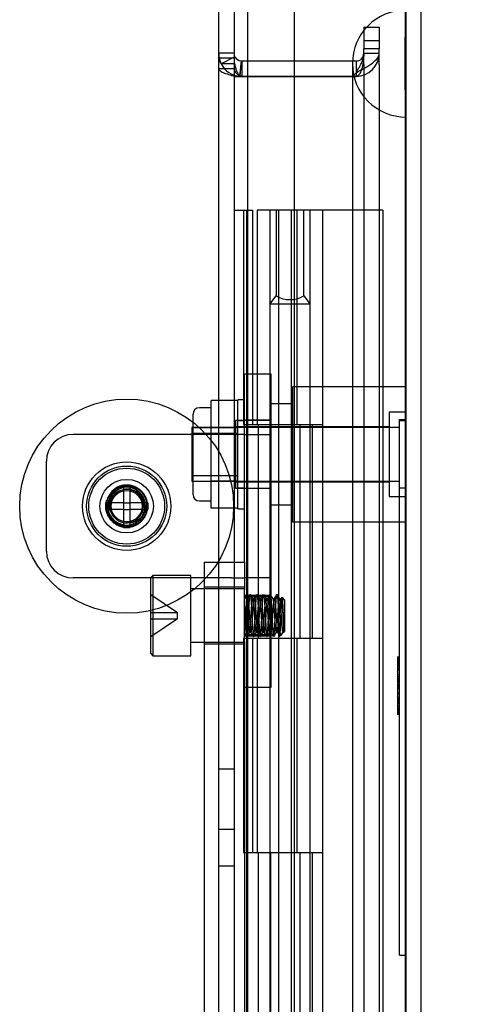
# Model space of a CAD drawing. Header units: inches. Extents: x 1 to 240, y -1 to 159.
# Tile 24 of 111: x 21.19 to 23.25, y 98.33 to 102.93. Entities that reach past the tile are written whole.
import ezdxf
from ezdxf.enums import TextEntityAlignment as Align
from ezdxf.lldxf.tags import DXFTag

# ---------------------------------------------------------------- set-up
doc = ezdxf.new("R2010")
doc.units = ezdxf.units.IN
doc.header["$MEASUREMENT"] = 0
for name, color, linetype in [('COM43543', 7, 'Continuous'), ('COM43575', 7, 'Continuous'), ('COM56175', 7, 'Continuous'), ('COM70219', 7, 'Continuous'), ('COM70657-14', 7, 'Continuous'), ('COM70658-8', 7, 'Continuous'), ('COM70662-32C', 7, 'Continuous'), ('Default', 7, 'Continuous'), ('HNG10620-32B', 7, 'Continuous'), ('HNG10620-32P', 7, 'Continuous'), ('LOC13320', 7, 'Continuous'), ('NTS16699', 7, 'Continuous'), ('QLB20280', 7, 'Continuous'), ('ROL87452', 7, 'Continuous'), ('SCS86713', 7, 'Continuous'), ('SCS86714', 7, 'Continuous'), ('STD21879', 7, 'Continuous'), ('WAM30029', 7, 'Continuous')]:
    doc.layers.add(name, color=color, linetype=linetype)
doc.styles.add('SEACAD_Times_New_Roman', font='times.ttf')
tags = doc.linetypes.add('HIDDEN2', pattern=[0.1875, 0.125, -0.0625]).pattern_tags.tags
tags[6:7] = [DXFTag(74, 4), DXFTag(75, 0), DXFTag(340, '0'), DXFTag(46, 0.0), DXFTag(50, 0.0), DXFTag(44, 0.0), DXFTag(45, 0.0)]
tags[4:5] = [DXFTag(74, 4), DXFTag(75, 0), DXFTag(340, '0'), DXFTag(46, 0.0), DXFTag(50, 0.0), DXFTag(44, 0.0), DXFTag(45, 0.0)]
doc.dimstyles.new('HAMMOND_(STH_-_240x160)', dxfattribs={"dimtxt": 1, "dimasz": 1.25, "dimexe": 0.5, "dimexo": 0.5, "dimgap": 0.25, "dimtad": 0, "dimtih": 1, "dimtoh": 1, "dimzin": 0, "dimdsep": 46, "dimtxsty": 'SEACAD_Times_New_Roman', "dimblk1": '_SE_FILLED', "dimblk2": '_SE_FILLED', "dimsah": 1, "dimcen": 0.5, "dimadec": 0, "dimazin": 0, "dimtfac": 0.8, "dimtofl": 0, "dimtmove": 0, "dimatfit": 3, "dimfxl": 1, "dimtolj": 1, "dimtzin": 0, "dimarcsym": 0})

# ---------------------------------------------------------------- blocks, each defined once
blk = doc.blocks.new('SE5')
at = {"layer": 'COM43543', "color": 7, "linetype": 'HIDDEN2'}
for p, q in [((22.1207, 103.9067), (22.1207, 68.1693)), ((22.7987, 102.893), (22.8707, 102.893)), ((22.7987, 102.893), (22.7987, 102.7911)), ((22.8707, 102.893), (22.8707, 102.7911)), ((22.1927, 102.771), (22.1207, 102.771)), ((22.7987, 102.7191), (22.7987, 102.7911)), ((22.8707, 102.7911), (22.7987, 102.7911)), ((22.7987, 102.771), (22.8707, 102.771)), ((22.7987, 102.7709), (22.8707, 102.7709)), ((22.8707, 102.7191), (22.8707, 102.7911)), ((22.1927, 102.7489), (22.1207, 102.7489)), ((22.1927, 102.7523), (22.1328, 102.7213)), ((22.1968, 102.7212), (22.1328, 102.7212)), ((22.2287, 102.735), (22.2287, 102.663)), ((22.4738, 102.735), (22.7627, 102.735)), ((22.7457, 102.735), (22.7457, 102.663)), ((22.7627, 102.735), (22.7627, 102.663)), ((22.7987, 102.7191), (22.7987, 69.3569)), ((22.8707, 102.7191), (22.8707, 69.3569)), ((22.2185, 102.6635), (22.2194, 102.6634)), ((22.2253, 102.6634), (22.2185, 102.6634)), ((22.2194, 102.6629), (22.2185, 102.6634)), ((22.2256, 102.6629), (22.2194, 102.6629)), ((22.4738, 102.663), (22.7627, 102.663)), ((22.7627, 102.6629), (22.4738, 102.6629))]:
    blk.add_line(p, q, dxfattribs=at)
at = {"layer": 'COM43543', "color": 7, "linetype": 'Continuous'}
for p, q in [((22.1927, 103.9067), (22.1927, 68.1693)), ((22.1968, 102.7544), (22.1927, 102.7523)), ((22.2253, 102.7352), (22.2185, 102.6635)), ((22.2256, 102.7351), (22.2194, 102.6634)), ((22.2253, 102.7352), (22.2256, 102.7351)), ((22.2287, 102.735), (22.4738, 102.735)), ((22.2256, 102.6629), (22.2253, 102.6634)), ((22.2287, 102.6629), (22.2256, 102.6629)), ((22.2287, 102.663), (22.4738, 102.663)), ((22.4738, 102.6629), (22.2287, 102.6629))]:
    blk.add_line(p, q, dxfattribs=at)
at = {"layer": 'COM43543', "color": 7, "linetype": 'HIDDEN2'}
for centre, radius, start, end in [((22.2291, 102.7711), 0.1083, 180.0434, 207.3608), ((22.7627, 102.771), 0.036, 270, 359.9828), ((22.7627, 102.771), 0.108, 270, 359.9886), ((22.7627, 102.7709), 0.108, 269.9997, 359.9859), ((22.1639, 102.7513), 0.0433, 183.1615, 224.0868), ((22.2287, 102.771), 0.108, 207.4042, 264.5779), ((22.2287, 102.7709), 0.108, 207.3978, 264.5806), ((22.2287, 102.771), 0.108, 265.0549, 268.2688)]:
    blk.add_arc(centre, radius, start, end, dxfattribs=at)
at = {"layer": 'COM43543', "color": 7, "linetype": 'Continuous'}
for radius, start, end in [(0.036, 207.4042, 264.5779), (0.036, 265.0549, 270), (0.108, 268.2688, 270)]:
    blk.add_arc((22.2287, 102.771), radius, start, end, dxfattribs=at)
at = {"layer": 'COM43543', "color": 7, "linetype": 'HIDDEN2'}
blk.add_open_spline([(22.7987, 102.7709), (22.7987, 102.7682), (22.7987, 102.7628), (22.7983, 102.7548), (22.7977, 102.7441), (22.7966, 102.7334), (22.7946, 102.7203), (22.7926, 102.71), (22.7893, 102.6975), (22.786, 102.6879), (22.7817, 102.6789), (22.778, 102.6728), (22.7744, 102.6685), (22.771, 102.6657), (22.7684, 102.6641), (22.7656, 102.6631), (22.7637, 102.663), (22.7627, 102.6629)], degree=3, knots=[0, 0, 0, 0, 0.067554, 0.135062, 0.202472, 0.336767, 0.403525, 0.535749, 0.600948, 0.728251, 0.789567, 0.848362, 0.903503, 0.929354, 0.953905, 0.977302, 1, 1, 1, 1], dxfattribs=at)
at = {"layer": 'COM43543', "color": 7, "linetype": 'Continuous'}
blk.add_open_spline([(22.2253, 102.6634), (22.2248, 102.6635), (22.2237, 102.6639), (22.2222, 102.6647), (22.2207, 102.6656), (22.2187, 102.6671), (22.2155, 102.6702), (22.2124, 102.6745), (22.209, 102.6804), (22.2066, 102.6855), (22.204, 102.6922), (22.2022, 102.6978), (22.2002, 102.705), (22.1988, 102.7108), (22.1976, 102.7167), (22.197, 102.7197), (22.1968, 102.7212)], degree=3, knots=[0, 0, 0, 0, 0.024106, 0.049027, 0.074712, 0.101099, 0.155979, 0.273315, 0.334943, 0.462245, 0.527459, 0.660091, 0.727285, 0.862973, 0.931346, 1, 1, 1, 1], dxfattribs=at)
at = {"layer": 'COM43575', "color": 7, "linetype": 'HIDDEN2'}
for p, q in [((22.8707, 102.8294), (22.7987, 102.8294)), ((22.1927, 102.699), (22.1207, 102.699)), ((22.7627, 102.68), (22.7457, 102.663)), ((22.1975, 102.663), (22.2287, 102.663)), ((22.1927, 99.4285), (22.1207, 99.4285)), ((22.1207, 99.1475), (22.1927, 99.1475)), ((22.1927, 98.9755), (22.1207, 98.9755))]:
    blk.add_line(p, q, dxfattribs=at)
for points, knots in [([(22.7627, 102.68), (22.7769, 102.6876), (22.791, 102.6952), (22.8171, 102.7103), (22.8291, 102.7179), (22.8491, 102.7331), (22.8571, 102.7407), (22.8679, 102.7558), (22.8707, 102.7634), (22.8707, 102.771)], [0, 0, 0, 0, 0.25, 0.25, 0.5, 0.5, 0.75, 0.75, 1, 1, 1, 1]), ([(22.7627, 102.68), (22.7721, 102.6952), (22.7815, 102.7103), (22.7948, 102.7407), (22.7987, 102.7558), (22.7987, 102.771)], [0, 0, 0, 0, 0.5, 0.5, 1, 1, 1, 1]), ([(22.1207, 102.699), (22.1207, 102.696), (22.1226, 102.693), (22.1298, 102.687), (22.1352, 102.684), (22.1489, 102.678), (22.1572, 102.675), (22.176, 102.669), (22.1865, 102.666), (22.1975, 102.663)], [0, 0, 0, 0, 0.25, 0.25, 0.5, 0.5, 0.75, 0.75, 1, 1, 1, 1]), ([(22.1927, 102.699), (22.1927, 102.693), (22.1952, 102.687), (22.2044, 102.675), (22.211, 102.669), (22.2183, 102.663)], [0, 0, 0, 0, 0.5, 0.5, 1, 1, 1, 1])]:
    blk.add_open_spline(points, degree=3, knots=knots, dxfattribs=at)
at = {"layer": 'COM56175', "color": 7, "linetype": 'HIDDEN2'}
for p, q in [((22.3658, 101.272), (22.2408, 101.272)), ((22.2408, 101.1757), (22.2408, 101.272)), ((22.3658, 101.1757), (22.3658, 101.272)), ((22.2408, 100.3952), (22.2408, 101.1757)), ((22.3658, 100.3942), (22.3658, 101.1757)), ((22.3658, 101.0575), (22.2408, 101.0575)), ((22.1808, 100.991), (21.4408, 100.991)), ((22.2408, 100.991), (22.1808, 100.991)), ((22.2408, 100.991), (22.3658, 100.991)), ((21.3158, 100.446), (21.3158, 100.866)), ((22.3658, 100.7385), (22.2408, 100.7385)), ((22.3658, 99.8102), (22.3658, 100.3942)), ((22.1808, 100.321), (21.4408, 100.321)), ((22.1808, 100.321), (22.2408, 100.321)), ((22.3658, 100.321), (22.2408, 100.321)), ((22.2408, 100.0245), (22.2408, 100.2659)), ((22.2408, 100.2402), (22.3658, 100.2402)), ((22.3658, 100.2332), (22.2408, 100.2332)), ((22.2408, 100.0572), (22.3658, 100.0572)), ((22.2408, 100.0502), (22.3658, 100.0502)), ((22.2408, 99.8102), (22.3658, 99.8102))]:
    blk.add_line(p, q, dxfattribs=at)
blk.add_circle((21.6908, 100.656), 0.095, dxfattribs=at)
for centre, radius, start, end in [((21.4408, 100.866), 0.125, 90, 180), ((21.6908, 100.656), 0.088, 0, 290.778), ((21.6908, 100.656), 0.088, 300.4016, 0), ((21.4408, 100.446), 0.125, 180, 270)]:
    blk.add_arc(centre, radius, start, end, dxfattribs=at)
at = {"layer": 'COM70219', "color": 7, "linetype": 'HIDDEN2'}
for p, q in [((22.9918, 102.723), (22.9938, 102.972)), ((22.9938, 102.972), (22.9938, 102.473)), ((22.9948, 102.972), (22.9948, 102.473)), ((22.7458, 102.723), (22.7458, 102.473)), ((22.9918, 102.723), (22.9918, 102.473)), ((22.9938, 102.474), (22.9918, 102.723)), ((22.7458, 102.473), (22.7458, 69.603)), ((22.9918, 102.473), (22.9918, 69.603)), ((22.9948, 102.474), (22.9938, 102.474)), ((22.9938, 102.473), (22.9938, 69.603)), ((22.9948, 102.473), (22.9948, 69.603))]:
    blk.add_line(p, q, dxfattribs=at)
blk.add_arc((22.9958, 102.723), 0.25, 90, 270, dxfattribs=at)
at = {"layer": 'COM70657-14', "color": 7, "linetype": 'Continuous'}
for p, q in [((22.2558, 103.0599), (22.2558, 102.735)), ((22.4738, 103.0599), (22.4738, 102.038)), ((23.0678, 69.052), (23.0678, 103.024))]:
    blk.add_line(p, q, dxfattribs=at)
at = {"layer": 'COM70657-14', "color": 7, "linetype": 'HIDDEN2'}
for p, q in [((22.9958, 69.052), (22.9958, 103.024)), ((22.2558, 102.735), (22.2558, 69.341)), ((22.4738, 102.038), (22.4738, 70.038))]:
    blk.add_line(p, q, dxfattribs=at)
at = {"layer": 'COM70658-8', "color": 7, "linetype": 'HIDDEN2'}
for p, q in [((22.0533, 100.3952), (22.0533, 73.9262)), ((22.0533, 100.3952), (22.2408, 100.3952)), ((22.2408, 100.3952), (22.2408, 100.2659)), ((22.2408, 100.2777), (22.0533, 100.2777)), ((22.0533, 100.0127), (22.2408, 100.0127)), ((22.2408, 100.0245), (22.2408, 74.2951))]:
    blk.add_line(p, q, dxfattribs=at)
at = {"layer": 'COM70662-32C', "color": 7, "linetype": 'Continuous'}
for p, q in [((22.6077, 102.038), (22.3002, 102.038)), ((22.3002, 102.038), (22.3002, 101.038)), ((22.6077, 101.038), (22.6077, 102.038)), ((22.3453, 101.038), (22.6077, 101.038)), ((22.3002, 100.038), (22.3002, 99.038)), ((22.6077, 100.038), (22.3453, 100.038)), ((22.6077, 99.038), (22.6077, 100.038)), ((22.3453, 99.038), (22.6077, 99.038))]:
    blk.add_line(p, q, dxfattribs=at)
at = {"layer": 'COM70662-32C', "color": 7, "linetype": 'HIDDEN2'}
for p, q in [((22.3602, 102.038), (22.3602, 101.038)), ((22.4, 102.038), (22.4, 70.038)), ((22.46, 102.038), (22.46, 70.038)), ((22.4732, 102.038), (22.4732, 101.038)), ((22.4855, 102.038), (22.4855, 101.038)), ((22.5477, 101.038), (22.5477, 102.038)), ((22.8878, 102.038), (22.6077, 102.038)), ((22.8878, 102.038), (22.8878, 70.038)), ((22.5017, 100.038), (22.5017, 101.038)), ((22.5594, 100.038), (22.5594, 101.038)), ((22.3602, 100.038), (22.3602, 99.038)), ((22.4732, 100.038), (22.4732, 99.038)), ((22.4855, 100.038), (22.4855, 99.038)), ((22.5477, 99.038), (22.5477, 100.038)), ((22.5017, 98.038), (22.5017, 99.038)), ((22.5594, 98.038), (22.5594, 99.038))]:
    blk.add_line(p, q, dxfattribs=at)
at = {"layer": 'HNG10620-32B', "color": 7, "linetype": 'Continuous'}
for p, q in [((22.1927, 102.038), (22.2188, 102.038)), ((22.2188, 102.038), (22.2365, 102.038)), ((22.2365, 102.038), (22.279, 102.038)), ((22.2365, 102.038), (22.2365, 101.038)), ((22.279, 102.038), (22.279, 101.038)), ((22.2365, 101.038), (22.3453, 101.038)), ((22.3453, 101.038), (22.6077, 101.038)), ((22.6077, 100.038), (22.6077, 101.038)), ((22.3453, 100.038), (22.2365, 100.038)), ((22.2365, 100.038), (22.2365, 99.038)), ((22.279, 100.038), (22.279, 99.038)), ((22.6077, 100.038), (22.3453, 100.038)), ((22.2365, 99.038), (22.3453, 99.038)), ((22.3453, 99.038), (22.6077, 99.038)), ((22.6077, 98.038), (22.6077, 99.038))]:
    blk.add_line(p, q, dxfattribs=at)
at = {"layer": 'HNG10620-32B', "color": 7, "linetype": 'HIDDEN2'}
for p, q in [((22.2527, 70.038), (22.2527, 102.038)), ((22.3071, 100.038), (22.3071, 101.038)), ((22.3644, 100.038), (22.3644, 101.038)), ((22.5477, 100.038), (22.5477, 101.038)), ((22.3071, 98.038), (22.3071, 99.038)), ((22.3644, 98.038), (22.3644, 99.038)), ((22.5477, 98.038), (22.5477, 99.038))]:
    blk.add_line(p, q, dxfattribs=at)
at = {"layer": 'HNG10620-32P', "color": 7, "linetype": 'HIDDEN2'}
for p, q in [((22.389, 102.038), (22.389, 101.6375)), ((22.519, 101.6375), (22.519, 102.038)), ((22.3602, 101.5991), (22.389, 101.6375)), ((22.519, 101.6375), (22.5477, 101.5991)), ((22.5477, 101.5991), (22.3602, 101.5991)), ((22.3602, 101.5991), (22.3602, 70.038)), ((22.5477, 70.038), (22.5477, 101.5991))]:
    blk.add_line(p, q, dxfattribs=at)
blk.add_arc((22.454, 101.754), 0.1334, 240.8434, 299.1572, dxfattribs=at)
at = {"layer": 'LOC13320', "color": 7, "linetype": 'HIDDEN2'}
for p, q in [((22.4658, 101.213), (22.4658, 100.583)), ((22.9958, 101.213), (22.4658, 101.213)), ((22.4658, 101.134), (22.3658, 101.134)), ((22.9168, 101.095), (22.9168, 100.701)), ((22.9958, 101.095), (22.9168, 101.095)), ((22.1998, 101.0555), (22.1998, 100.7405)), ((22.3658, 101.0555), (22.1998, 101.0555)), ((22.9168, 101.026), (22.1998, 101.026)), ((22.1998, 100.77), (22.9168, 100.77)), ((22.1998, 100.7405), (22.3658, 100.7405)), ((22.9168, 100.701), (22.9958, 100.701)), ((22.3658, 100.662), (22.4658, 100.662)), ((22.4658, 100.583), (22.9958, 100.583))]:
    blk.add_line(p, q, dxfattribs=at)
at = {"layer": 'NTS16699', "color": 7, "linetype": 'HIDDEN2'}
for p, q in [((22.0858, 101.1155), (22.0308, 101.1155)), ((22.2108, 101.1491), (22.0858, 101.1491)), ((22.0858, 101.0864), (22.0858, 101.1491)), ((22.0008, 100.7105), (22.0008, 101.0855)), ((22.0858, 101.0236), (22.0858, 101.0864)), ((22.0008, 101.023), (22.2108, 101.023)), ((22.2108, 101.0236), (22.0858, 101.0236)), ((22.0858, 100.898), (22.0858, 101.0236)), ((22.2108, 100.9959), (22.0008, 100.9959)), ((22.0858, 100.7724), (22.0858, 100.898)), ((22.0008, 100.8), (22.2108, 100.8)), ((22.0008, 100.773), (22.2108, 100.773)), ((22.2108, 100.7724), (22.0858, 100.7724)), ((22.0858, 100.7096), (22.0858, 100.7724)), ((22.0858, 100.6468), (22.0858, 100.7096)), ((22.0308, 100.6805), (22.0858, 100.6805)), ((22.2108, 100.6468), (22.0858, 100.6468))]:
    blk.add_line(p, q, dxfattribs=at)
for centre, start, end in [((22.0308, 101.0855), 90, 180), ((22.0308, 100.7105), 180, 270)]:
    blk.add_arc(centre, 0.03, start, end, dxfattribs=at)
at = {"layer": 'QLB20280', "color": 7, "linetype": 'HIDDEN2'}
for p, q in [((22.9658, 100.685), (22.9658, 101.06)), ((22.9658, 101.06), (22.9958, 101.06)), ((22.9658, 98.935), (22.9658, 100.685)), ((22.9671, 99.9506), (22.9546, 99.9506)), ((22.9671, 99.9359), (22.9546, 99.9359)), ((22.9671, 99.9353), (22.9546, 99.9353)), ((22.9671, 99.9207), (22.9546, 99.9207)), ((22.9558, 99.9455), (22.9658, 99.9455)), ((22.9558, 99.9455), (22.9558, 99.9311)), ((22.9558, 99.9425), (22.9658, 99.9425)), ((22.9558, 99.9317), (22.9658, 99.9317)), ((22.9558, 99.9311), (22.9658, 99.9311)), ((22.9558, 99.9311), (22.9558, 99.9125)), ((22.9558, 99.9306), (22.9658, 99.9306)), ((22.9558, 99.9297), (22.9658, 99.9297)), ((22.9558, 99.9286), (22.9658, 99.9286)), ((22.9558, 99.9249), (22.9658, 99.9249)), ((22.9558, 99.9224), (22.9658, 99.9224)), ((22.9558, 99.9222), (22.9658, 99.9222)), ((22.9558, 99.9214), (22.9658, 99.9214)), ((22.9558, 99.9193), (22.9658, 99.9193)), ((22.9558, 99.918), (22.9658, 99.918)), ((22.9546, 99.8906), (22.9671, 99.8906)), ((22.9558, 99.916), (22.9658, 99.916)), ((22.9558, 99.9149), (22.9658, 99.9149)), ((22.9558, 99.9125), (22.9658, 99.9125)), ((22.9558, 99.9125), (22.9558, 99.8894)), ((22.9558, 99.9054), (22.9658, 99.9054)), ((22.9558, 99.8977), (22.9658, 99.8977)), ((22.9558, 99.8923), (22.9658, 99.8923)), ((22.9558, 99.8909), (22.9658, 99.8909)), ((22.9558, 99.8894), (22.9558, 99.8542)), ((22.9558, 99.8894), (22.9658, 99.8894)), ((22.9546, 99.8476), (22.9671, 99.8476)), ((22.9671, 99.8331), (22.9546, 99.8331)), ((22.9558, 99.8702), (22.9658, 99.8702)), ((22.9558, 99.8604), (22.9658, 99.8604)), ((22.9558, 99.8603), (22.9658, 99.8603)), ((22.9558, 99.8596), (22.9558, 99.8556)), ((22.9558, 99.8596), (22.9658, 99.8596)), ((22.9558, 99.8595), (22.9658, 99.8595)), ((22.9558, 99.8542), (22.9558, 99.818)), ((22.9558, 99.8517), (22.9658, 99.8517)), ((22.9558, 99.8462), (22.9658, 99.8462)), ((22.9558, 99.8403), (22.9658, 99.8403)), ((22.9558, 99.8401), (22.9658, 99.8401)), ((22.9558, 99.8346), (22.9658, 99.8346)), ((22.9558, 99.8253), (22.9658, 99.8253)), ((22.9671, 99.8095), (22.9546, 99.8095)), ((22.9558, 99.8199), (22.9658, 99.8199)), ((22.9558, 99.8189), (22.9658, 99.8189)), ((22.9558, 99.818), (22.9558, 99.7433)), ((22.9558, 99.8167), (22.9658, 99.8167)), ((22.9558, 99.8127), (22.9658, 99.8127)), ((22.9558, 99.8041), (22.9658, 99.8041)), ((22.9558, 99.783), (22.9658, 99.783)), ((22.9558, 99.7815), (22.9658, 99.7815)), ((22.9671, 99.7571), (22.9546, 99.7571)), ((22.9546, 99.7363), (22.9671, 99.7363)), ((22.9546, 99.7358), (22.9671, 99.7358)), ((22.9558, 99.7633), (22.9658, 99.7633)), ((22.9558, 99.7617), (22.9658, 99.7617)), ((22.9558, 99.7615), (22.9658, 99.7615)), ((22.9558, 99.7597), (22.9658, 99.7597)), ((22.9558, 99.7592), (22.9658, 99.7592)), ((22.9558, 99.7561), (22.9658, 99.7561)), ((22.9558, 99.7548), (22.9658, 99.7548)), ((22.9558, 99.7529), (22.9658, 99.7529)), ((22.9558, 99.7518), (22.9658, 99.7518)), ((22.9558, 99.7486), (22.9658, 99.7486)), ((22.9558, 99.7478), (22.9658, 99.7478)), ((22.9558, 99.7433), (22.9658, 99.7433)), ((22.9558, 99.7433), (22.9558, 99.7217)), ((22.9558, 99.7426), (22.9658, 99.7426)), ((22.9558, 99.7416), (22.9658, 99.7416)), ((22.9558, 99.7412), (22.9658, 99.7412)), ((22.9558, 99.7407), (22.9658, 99.7407)), ((22.9558, 99.7395), (22.9658, 99.7395)), ((22.9558, 99.7355), (22.9658, 99.7355)), ((22.9546, 99.7217), (22.9671, 99.7217)), ((22.9671, 99.7113), (22.9546, 99.7113)), ((22.9671, 99.7096), (22.9546, 99.7096)), ((22.9546, 99.7), (22.9671, 99.7)), ((22.9671, 99.6947), (22.9546, 99.6947)), ((22.9558, 99.727), (22.9658, 99.727)), ((22.9558, 99.7269), (22.9658, 99.7269)), ((22.9558, 99.7233), (22.9658, 99.7233)), ((22.9558, 99.7212), (22.9658, 99.7212)), ((22.9558, 99.7212), (22.9558, 99.7138)), ((22.9558, 99.7113), (22.9558, 99.6995)), ((22.9558, 99.7082), (22.9658, 99.7082)), ((22.9558, 99.7066), (22.9658, 99.7066)), ((22.9558, 99.704), (22.9658, 99.704)), ((22.9558, 99.6998), (22.9658, 99.6998)), ((22.9558, 99.6995), (22.9658, 99.6995)), ((22.9558, 99.6995), (22.9558, 99.6897)), ((22.9558, 99.6927), (22.9658, 99.6927)), ((22.9558, 99.6897), (22.9658, 99.6897)), ((22.9558, 99.688), (22.9658, 99.688)), ((22.9558, 99.6867), (22.9658, 99.6867)), ((22.9546, 99.6859), (22.9671, 99.6859)), ((22.9546, 99.6853), (22.9671, 99.6853)), ((22.9658, 98.56), (22.9658, 98.935)), ((22.9658, 98.56), (22.9958, 98.56))]:
    blk.add_line(p, q, dxfattribs=at)
at = {"layer": 'ROL87452', "color": 7, "linetype": 'HIDDEN2'}
for radius in [0.5, 0.2065]:
    blk.add_circle((21.6908, 100.656), radius, dxfattribs=at)
at = {"layer": 'SCS86713', "color": 7, "linetype": 'HIDDEN2'}
for p, q in [((21.8133, 100.3327), (21.8033, 100.3227)), ((21.8133, 100.3327), (21.8133, 99.9577)), ((21.9908, 100.3327), (21.8133, 100.3327)), ((21.9908, 99.9577), (21.9908, 100.3327)), ((21.8033, 99.9677), (21.8033, 100.3227)), ((21.8033, 100.2442), (21.9283, 100.1602)), ((22.2408, 100.2702), (21.9908, 100.2702)), ((22.2565, 100.2233), (22.2487, 100.2233)), ((22.2877, 100.2233), (22.2799, 100.2233)), ((22.319, 100.2233), (22.3112, 100.2233)), ((22.3502, 100.2233), (22.3424, 100.2233)), ((22.3815, 100.2233), (22.3737, 100.2233)), ((22.4127, 100.2233), (22.4049, 100.2233)), ((22.4161, 100.2296), (22.4122, 100.2228)), ((22.4283, 100.2193), (22.417, 100.2307)), ((22.4283, 100.2193), (22.4283, 100.0711)), ((21.8033, 100.1602), (21.9283, 100.1602)), ((21.9283, 100.1302), (21.9283, 100.1602)), ((21.8033, 100.1302), (21.9283, 100.1302)), ((21.9283, 100.1302), (21.8033, 100.0462)), ((22.2408, 100.0671), (22.2408, 100.0671)), ((22.2643, 100.0671), (22.2721, 100.0671)), ((22.2955, 100.0671), (22.3033, 100.0671)), ((22.3268, 100.0671), (22.3346, 100.0671)), ((22.358, 100.0671), (22.3658, 100.0671)), ((22.3893, 100.0671), (22.3971, 100.0671)), ((22.4039, 100.0467), (22.4154, 100.0582)), ((22.4171, 100.0607), (22.4211, 100.0676)), ((22.4205, 100.0671), (22.4243, 100.0671)), ((22.4243, 100.0671), (22.4243, 100.0914)), ((22.4243, 100.0671), (22.4283, 100.0711)), ((21.9908, 100.0202), (22.2408, 100.0202)), ((21.8033, 99.9677), (21.8133, 99.9577)), ((21.8133, 99.9577), (21.9908, 99.9577))]:
    blk.add_line(p, q, dxfattribs=at)
for centre, radius, start, end in [((0.7039, 112.7373), 24.9219, 329.85785, 329.91206), ((44.3514, 113.0383), 25.5218, 210.08857, 210.1415), ((-0.0135, 113.1716), 25.7874, 329.85866, 329.91106), ((43.8883, 112.7515), 24.9503, 210.08786, 210.14198), ((-0.2562, 113.3305), 26.1041, 329.85915, 329.9109), ((42.5894, 111.9802), 23.4127, 210.0866, 210.14428), ((0.6577, 112.8184), 25.0837, 329.85822, 329.91204), ((43.4566, 112.465), 24.3791, 210.08736, 210.14276), ((2.307, 111.8803), 23.2133, 329.85523, 329.91339), ((43.6745, 112.5732), 24.5948, 210.08755, 210.14247), ((39.0421, 109.975), 19.4193, 210.09833, 210.14503), ((0.9473, 87.7034), 24.6225, 30.08758, 30.14245), ((42.7288, 88.1841), 23.6642, 149.85621, 149.91328), ((0.3534, 87.3407), 25.3452, 30.08844, 30.14175), ((43.7916, 87.5859), 24.8566, 149.85786, 149.9122), ((-0.2534, 86.9706), 26.0829, 30.08921, 30.141), ((43.601, 87.7146), 24.6001, 149.85752, 149.91244), ((0.0451, 87.1258), 25.7738, 30.08863, 30.14102), ((44.136, 87.4223), 25.1826, 149.85811, 149.91177), ((1.5335, 87.9707), 24.0894, 30.08736, 30.14339), ((44.4423, 87.2629), 25.5004, 149.85858, 149.91154), ((2.57, 88.5537), 22.9274, 30.08621, 30.1451)]:
    blk.add_arc(centre, radius, start, end, dxfattribs=at)
blk.add_ellipse((22.4225, 100.1455), major_axis=(-0.002, -0.0784), ratio=0.060246, start_param=0.00157, end_param=0.760946, dxfattribs=at)
for points, weights, knots in [([(22.2678, 100.2432), (22.268, 100.2436), (22.2682, 100.2436), (22.2701, 100.2436), (22.2721, 100.2148), (22.274, 100.186), (22.276, 100.1452), (22.278, 100.1045), (22.2799, 100.0756), (22.2816, 100.0503), (22.2834, 100.0472)], [0.984699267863, 0.99137158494, 1, 0.923879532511, 1, 0.923879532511, 1, 0.923879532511, 1, 0.932344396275, 0.984952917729], [0.16488488, 0.16488488, 0.16488488, 0.1675988, 0.1675988, 0.19154123, 0.19154123, 0.21548366, 0.21548366, 0.23942609, 0.23942609, 0.26070604, 0.26070604, 0.26070604]), ([(22.299, 100.2433), (22.2992, 100.2436), (22.2994, 100.2436), (22.2995, 100.2436), (22.2995, 100.2436)], [0.985222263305, 0.991707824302, 1, 0.999247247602, 0.998509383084], [0.356530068, 0.356530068, 0.356530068, 0.359138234, 0.359138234, 0.359375, 0.359375, 0.359375]), ([(22.2999, 100.2433), (22.3016, 100.2402), (22.3033, 100.2148), (22.3053, 100.186), (22.3073, 100.1452), (22.3092, 100.1045), (22.3112, 100.0756), (22.3131, 100.0468), (22.3151, 100.0468), (22.3153, 100.0468), (22.3155, 100.0472)], [0.984889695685, 0.932385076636, 1, 0.923879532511, 1, 0.923879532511, 1, 0.923879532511, 1, 0.991403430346, 0.984748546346], [0.36181351, 0.36181351, 0.36181351, 0.38308066, 0.38308066, 0.40702309, 0.40702309, 0.43096552, 0.43096552, 0.45490795, 0.45490795, 0.45761186, 0.45761186, 0.45761186]), ([(22.3173, 100.0568), (22.3182, 100.064), (22.319, 100.0756), (22.3209, 100.1045), (22.3229, 100.1452), (22.3248, 100.186), (22.3268, 100.2148), (22.3285, 100.2403), (22.3303, 100.2433)], [0.962869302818, 0.967887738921, 1, 0.923879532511, 1, 0.923879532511, 1, 0.932169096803, 0.985226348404], [0.46875, 0.46875, 0.46875, 0.47885038, 0.47885038, 0.50279281, 0.50279281, 0.52673524, 0.52673524, 0.54807032, 0.54807032, 0.54807032]), ([(22.3311, 100.2432), (22.3329, 100.24), (22.3346, 100.2148), (22.3365, 100.186), (22.3385, 100.1452), (22.3405, 100.1045), (22.3424, 100.0756), (22.3444, 100.0468), (22.3463, 100.0468), (22.3465, 100.0468), (22.3467, 100.0472)], [0.984131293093, 0.93287751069, 1, 0.923879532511, 1, 0.923879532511, 1, 0.923879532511, 1, 0.991376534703, 0.984706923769], [0.55350783, 0.55350783, 0.55350783, 0.57462009, 0.57462009, 0.59856252, 0.59856252, 0.62250495, 0.62250495, 0.64644738, 0.64644738, 0.64915975, 0.64915975, 0.64915975]), ([(22.3479, 100.0518), (22.3491, 100.0592), (22.3502, 100.0756), (22.3522, 100.1045), (22.3541, 100.1452), (22.3561, 100.186), (22.358, 100.2148), (22.3597, 100.2401), (22.3615, 100.2432)], [0.963188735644, 0.955045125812, 1, 0.923879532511, 1, 0.923879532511, 1, 0.932619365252, 0.984527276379], [0.65625, 0.65625, 0.65625, 0.67038981, 0.67038981, 0.69433224, 0.69433224, 0.71827467, 0.71827467, 0.73946813, 0.73946813, 0.73946813]), ([(22.3624, 100.2432), (22.3641, 100.24), (22.3658, 100.2148), (22.3678, 100.186), (22.3698, 100.1452), (22.3717, 100.1045), (22.3737, 100.0756), (22.3754, 100.0505), (22.3771, 100.0472)], [0.984384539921, 0.932712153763, 1, 0.923879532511, 1, 0.923879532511, 1, 0.932851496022, 0.984171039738], [0.74499525, 0.74499525, 0.74499525, 0.76615952, 0.76615952, 0.79010195, 0.79010195, 0.81404438, 0.81404438, 0.83516483, 0.83516483, 0.83516483]), ([(22.3927, 100.2432), (22.393, 100.2436), (22.3932, 100.2436), (22.3951, 100.2436), (22.3971, 100.2148), (22.399, 100.186), (22.401, 100.1452), (22.4025, 100.1146), (22.404, 100.0893)], [0.98401928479, 0.990928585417, 1, 0.923879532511, 1, 0.923879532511, 1, 0.941632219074, 0.972775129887], [0.93090326, 0.93090326, 0.93090326, 0.93375653, 0.93375653, 0.95769896, 0.95769896, 0.98164138, 0.98164138, 1, 1, 1]), ([(22.2408, 100.0671), (22.2428, 100.0671), (22.2448, 100.09), (22.2467, 100.1129), (22.2487, 100.1452), (22.2506, 100.1776), (22.2526, 100.2004), (22.2545, 100.2233), (22.2565, 100.2233)], [1, 0.923879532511, 1, 0.923879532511, 1, 0.923879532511, 1, 0.923879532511, 1], [0, 0, 0, 0.25, 0.25, 0.5, 0.5, 0.75, 0.75, 1, 1, 1]), ([(22.2408, 100.2148), (22.2408, 100.2148), (22.2408, 100.2148), (22.2428, 100.186), (22.2448, 100.1452), (22.2467, 100.1045), (22.2487, 100.0756), (22.2504, 100.0504), (22.2521, 100.0472)], [0.999988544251, 0.999994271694, 1, 0.923879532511, 1, 0.923879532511, 1, 0.932619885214, 0.984526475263], [0, 0, 0, 0.0000018, 0.0000018, 0.02394423, 0.02394423, 0.04788666, 0.04788666, 0.06907996, 0.06907996, 0.06907996]), ([(22.2487, 100.2233), (22.2506, 100.2233), (22.2526, 100.2004), (22.2545, 100.1776), (22.2565, 100.1452), (22.2584, 100.1129), (22.2604, 100.09), (22.2623, 100.0671), (22.2643, 100.0671)], [1, 0.923879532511, 1, 0.923879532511, 1, 0.923879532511, 1, 0.923879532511, 1], [0, 0, 0, 0.25, 0.25, 0.5, 0.5, 0.75, 0.75, 1, 1, 1]), ([(22.253, 100.0472), (22.2548, 100.0505), (22.2565, 100.0756), (22.2584, 100.1045), (22.2604, 100.1452), (22.2623, 100.186), (22.2643, 100.2148), (22.2653, 100.2294), (22.2663, 100.2369)], [0.984210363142, 0.932825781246, 1, 0.923879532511, 1, 0.923879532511, 1, 0.959960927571, 0.962042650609], [0.07464298, 0.07464298, 0.07464298, 0.09577152, 0.09577152, 0.11971395, 0.11971395, 0.14365637, 0.14365637, 0.15625, 0.15625, 0.15625]), ([(22.2565, 100.2233), (22.2584, 100.2233), (22.2604, 100.2004), (22.2623, 100.1776), (22.2643, 100.1452), (22.2662, 100.1129), (22.2682, 100.09), (22.2701, 100.0671), (22.2721, 100.0671)], [1, 0.923879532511, 1, 0.923879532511, 1, 0.923879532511, 1, 0.923879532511, 1], [0, 0, 0, 0.25, 0.25, 0.5, 0.5, 0.75, 0.75, 1, 1, 1]), ([(22.2643, 100.0671), (22.2662, 100.0671), (22.2682, 100.09), (22.2701, 100.1129), (22.2721, 100.1452), (22.274, 100.1776), (22.276, 100.2004), (22.278, 100.2233), (22.2799, 100.2233)], [1, 0.923879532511, 1, 0.923879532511, 1, 0.923879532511, 1, 0.923879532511, 1], [0, 0, 0, 0.25, 0.25, 0.5, 0.5, 0.75, 0.75, 1, 1, 1]), ([(22.2721, 100.0671), (22.274, 100.0671), (22.276, 100.09), (22.278, 100.1129), (22.2799, 100.1452), (22.2819, 100.1776), (22.2838, 100.2004), (22.2858, 100.2233), (22.2877, 100.2233)], [1, 0.923879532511, 1, 0.923879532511, 1, 0.923879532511, 1, 0.923879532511, 1], [0, 0, 0, 0.25, 0.25, 0.5, 0.5, 0.75, 0.75, 1, 1, 1]), ([(22.2799, 100.2233), (22.2819, 100.2233), (22.2838, 100.2004), (22.2858, 100.1776), (22.2877, 100.1452), (22.2897, 100.1129), (22.2916, 100.09), (22.2936, 100.0671), (22.2955, 100.0671)], [1, 0.923879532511, 1, 0.923879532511, 1, 0.923879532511, 1, 0.923879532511, 1], [0, 0, 0, 0.25, 0.25, 0.5, 0.5, 0.75, 0.75, 1, 1, 1]), ([(22.2842, 100.0472), (22.286, 100.0502), (22.2877, 100.0756), (22.2897, 100.1045), (22.2916, 100.1452), (22.2936, 100.186), (22.2955, 100.2148), (22.2963, 100.2265), (22.2972, 100.2337)], [0.985035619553, 0.932291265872, 1, 0.923879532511, 1, 0.923879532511, 1, 0.967755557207, 0.962828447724], [0.26601429, 0.26601429, 0.26601429, 0.28731095, 0.28731095, 0.31125338, 0.31125338, 0.33519581, 0.33519581, 0.34533776, 0.34533776, 0.34533776]), ([(22.2877, 100.2233), (22.2897, 100.2233), (22.2916, 100.2004), (22.2936, 100.1776), (22.2955, 100.1452), (22.2975, 100.1129), (22.2994, 100.09), (22.3014, 100.0671), (22.3033, 100.0671)], [1, 0.923879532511, 1, 0.923879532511, 1, 0.923879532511, 1, 0.923879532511, 1], [0, 0, 0, 0.25, 0.25, 0.5, 0.5, 0.75, 0.75, 1, 1, 1]), ([(22.2955, 100.0671), (22.2975, 100.0671), (22.2994, 100.09), (22.3014, 100.1129), (22.3033, 100.1452), (22.3053, 100.1776), (22.3073, 100.2004), (22.3092, 100.2233), (22.3112, 100.2233)], [1, 0.923879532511, 1, 0.923879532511, 1, 0.923879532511, 1, 0.923879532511, 1], [0, 0, 0, 0.25, 0.25, 0.5, 0.5, 0.75, 0.75, 1, 1, 1]), ([(22.3033, 100.0671), (22.3053, 100.0671), (22.3073, 100.09), (22.3092, 100.1129), (22.3112, 100.1452), (22.3131, 100.1776), (22.3151, 100.2004), (22.317, 100.2233), (22.319, 100.2233)], [1, 0.923879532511, 1, 0.923879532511, 1, 0.923879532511, 1, 0.923879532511, 1], [0, 0, 0, 0.25, 0.25, 0.5, 0.5, 0.75, 0.75, 1, 1, 1]), ([(22.3112, 100.2233), (22.3131, 100.2233), (22.3151, 100.2004), (22.317, 100.1776), (22.319, 100.1452), (22.3209, 100.1129), (22.3229, 100.09), (22.3248, 100.0671), (22.3268, 100.0671)], [1, 0.923879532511, 1, 0.923879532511, 1, 0.923879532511, 1, 0.923879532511, 1], [0, 0, 0, 0.25, 0.25, 0.5, 0.5, 0.75, 0.75, 1, 1, 1]), ([(22.319, 100.2233), (22.3209, 100.2233), (22.3229, 100.2004), (22.3248, 100.1776), (22.3268, 100.1452), (22.3287, 100.1129), (22.3307, 100.09), (22.3326, 100.0671), (22.3346, 100.0671)], [1, 0.923879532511, 1, 0.923879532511, 1, 0.923879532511, 1, 0.923879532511, 1], [0, 0, 0, 0.25, 0.25, 0.5, 0.5, 0.75, 0.75, 1, 1, 1]), ([(22.3268, 100.0671), (22.3287, 100.0671), (22.3307, 100.09), (22.3326, 100.1129), (22.3346, 100.1452), (22.3365, 100.1776), (22.3385, 100.2004), (22.3405, 100.2233), (22.3424, 100.2233)], [1, 0.923879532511, 1, 0.923879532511, 1, 0.923879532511, 1, 0.923879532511, 1], [0, 0, 0, 0.25, 0.25, 0.5, 0.5, 0.75, 0.75, 1, 1, 1]), ([(22.3346, 100.0671), (22.3365, 100.0671), (22.3385, 100.09), (22.3405, 100.1129), (22.3424, 100.1452), (22.3444, 100.1776), (22.3463, 100.2004), (22.3483, 100.2233), (22.3502, 100.2233)], [1, 0.923879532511, 1, 0.923879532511, 1, 0.923879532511, 1, 0.923879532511, 1], [0, 0, 0, 0.25, 0.25, 0.5, 0.5, 0.75, 0.75, 1, 1, 1]), ([(22.3424, 100.2233), (22.3444, 100.2233), (22.3463, 100.2004), (22.3483, 100.1776), (22.3502, 100.1452), (22.3522, 100.1129), (22.3541, 100.09), (22.3561, 100.0671), (22.358, 100.0671)], [1, 0.923879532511, 1, 0.923879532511, 1, 0.923879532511, 1, 0.923879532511, 1], [0, 0, 0, 0.25, 0.25, 0.5, 0.5, 0.75, 0.75, 1, 1, 1]), ([(22.3502, 100.2233), (22.3522, 100.2233), (22.3541, 100.2004), (22.3561, 100.1776), (22.358, 100.1452), (22.36, 100.1129), (22.3619, 100.09), (22.3636, 100.0704), (22.3653, 100.0675)], [1, 0.923879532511, 1, 0.923879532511, 1, 0.923879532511, 1, 0.934037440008, 0.982395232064], [0, 0, 0, 0.25, 0.25, 0.5, 0.5, 0.75, 0.75, 0.9666387, 0.9666387, 0.9666387]), ([(22.3658, 100.0671), (22.3678, 100.0671), (22.3698, 100.09), (22.3717, 100.1129), (22.3737, 100.1452), (22.3756, 100.1776), (22.3776, 100.2004), (22.3795, 100.2233), (22.3815, 100.2233)], [1, 0.923879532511, 1, 0.923879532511, 1, 0.923879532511, 1, 0.923879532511, 1], [0, 0, 0, 0.25, 0.25, 0.5, 0.5, 0.75, 0.75, 1, 1, 1]), ([(22.3737, 100.2233), (22.3756, 100.2233), (22.3776, 100.2004), (22.3795, 100.1776), (22.3815, 100.1452), (22.3834, 100.1129), (22.3854, 100.09), (22.3873, 100.0671), (22.3893, 100.0671)], [1, 0.923879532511, 1, 0.923879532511, 1, 0.923879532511, 1, 0.923879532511, 1], [0, 0, 0, 0.25, 0.25, 0.5, 0.5, 0.75, 0.75, 1, 1, 1]), ([(22.378, 100.0472), (22.3798, 100.0503), (22.3815, 100.0756), (22.3834, 100.1045), (22.3854, 100.1452), (22.3873, 100.186), (22.3893, 100.2148), (22.3902, 100.2287), (22.3913, 100.2362)], [0.984833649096, 0.932421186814, 1, 0.923879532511, 1, 0.923879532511, 1, 0.961654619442, 0.961941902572], [0.84067345, 0.84067345, 0.84067345, 0.86192924, 0.86192924, 0.88587167, 0.88587167, 0.9098141, 0.9098141, 0.921875, 0.921875, 0.921875]), ([(22.3815, 100.2233), (22.3834, 100.2233), (22.3854, 100.2004), (22.3873, 100.1776), (22.3893, 100.1452), (22.3912, 100.1129), (22.3932, 100.09), (22.3951, 100.0671), (22.3971, 100.0671)], [1, 0.923879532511, 1, 0.923879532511, 1, 0.923879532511, 1, 0.923879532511, 1], [0, 0, 0, 0.25, 0.25, 0.5, 0.5, 0.75, 0.75, 1, 1, 1]), ([(22.3893, 100.0671), (22.3912, 100.0671), (22.3932, 100.09), (22.3951, 100.1129), (22.3971, 100.1452), (22.399, 100.1776), (22.401, 100.2004), (22.403, 100.2233), (22.4049, 100.2233)], [1, 0.923879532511, 1, 0.923879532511, 1, 0.923879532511, 1, 0.923879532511, 1], [0, 0, 0, 0.25, 0.25, 0.5, 0.5, 0.75, 0.75, 1, 1, 1]), ([(22.3971, 100.0671), (22.399, 100.0671), (22.401, 100.09), (22.403, 100.1129), (22.4049, 100.1452), (22.4069, 100.1776), (22.4088, 100.2004), (22.4108, 100.2233), (22.4127, 100.2233)], [1, 0.923879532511, 1, 0.923879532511, 1, 0.923879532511, 1, 0.923879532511, 1], [0, 0, 0, 0.25, 0.25, 0.5, 0.5, 0.75, 0.75, 1, 1, 1]), ([(22.4049, 100.2233), (22.4069, 100.2233), (22.4088, 100.2004), (22.4108, 100.1776), (22.4127, 100.1452), (22.4147, 100.1129), (22.4166, 100.09), (22.4186, 100.0671), (22.4205, 100.0671)], [1, 0.923879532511, 1, 0.923879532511, 1, 0.923879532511, 1, 0.923879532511, 1], [0, 0, 0, 0.25, 0.25, 0.5, 0.5, 0.75, 0.75, 1, 1, 1]), ([(22.4127, 100.2233), (22.4147, 100.2233), (22.4166, 100.2004), (22.4186, 100.1776), (22.4205, 100.1452), (22.4224, 100.114), (22.4243, 100.0914)], [1, 0.923879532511, 1, 0.923879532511, 1, 0.926315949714, 0.995283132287], [0, 0, 0, 0.336928, 0.336928, 0.673856, 0.673856, 1, 1, 1])]:
    blk.add_rational_spline(points, weights, degree=2, knots=knots, dxfattribs=at)
for points, knots in [([(22.4071, 100.0499), (22.4075, 100.0503), (22.4079, 100.0532), (22.4087, 100.0634), (22.4091, 100.0707), (22.4099, 100.0884), (22.4104, 100.0989), (22.4112, 100.1214), (22.4116, 100.1334), (22.4124, 100.1571), (22.4128, 100.1687), (22.4137, 100.19), (22.4141, 100.1996), (22.4149, 100.2152), (22.4153, 100.2214), (22.4161, 100.2293), (22.4166, 100.2311), (22.417, 100.2307)], [0, 0, 0, 0, 0.125, 0.125, 0.25, 0.25, 0.375, 0.375, 0.5, 0.5, 0.625, 0.625, 0.75, 0.75, 0.875, 0.875, 1, 1, 1, 1]), ([(22.417, 100.2307), (22.4171, 100.2304), (22.4174, 100.2296), (22.418, 100.2253), (22.4188, 100.2162), (22.4196, 100.2006), (22.4209, 100.1733), (22.4221, 100.1398), (22.4232, 100.1131), (22.4239, 100.0997), (22.4242, 100.0939), (22.4243, 100.0914)], [0, 0, 0, 0, 0.065016, 0.143192, 0.250589, 0.375884, 0.501185, 0.748978, 0.874062, 0.944489, 1, 1, 1, 1]), ([(22.4154, 100.0582), (22.4151, 100.058), (22.4147, 100.0576), (22.414, 100.0574), (22.4132, 100.0575), (22.4122, 100.0581), (22.4109, 100.0599), (22.4095, 100.0633), (22.408, 100.068), (22.4065, 100.0746), (22.4052, 100.0818), (22.4043, 100.0874), (22.404, 100.0893)], [0, 0, 0, 0, 0.05455, 0.114355, 0.179532, 0.250214, 0.373922, 0.499596, 0.622734, 0.749122, 0.912518, 1, 1, 1, 1]), ([(22.404, 100.0893), (22.4041, 100.0883), (22.4042, 100.0851), (22.4044, 100.0792), (22.4047, 100.0723), (22.4051, 100.0653), (22.4056, 100.0587), (22.406, 100.0536), (22.4065, 100.0508), (22.4068, 100.0498), (22.407, 100.0498), (22.4071, 100.0499)], [0, 0, 0, 0, 0.04291, 0.126296, 0.249826, 0.363763, 0.500321, 0.67686, 0.818716, 0.926321, 1, 1, 1, 1]), ([(22.4243, 100.0887), (22.4241, 100.0872), (22.4234, 100.084), (22.4224, 100.0789), (22.4211, 100.0733), (22.4196, 100.0675), (22.418, 100.0628), (22.4166, 100.0596), (22.4157, 100.0586), (22.4154, 100.0582)], [0, 0, 0, 0, 0.087923, 0.200057, 0.337286, 0.50069, 0.696806, 0.863804, 1, 1, 1, 1])]:
    blk.add_open_spline(points, degree=3, knots=knots, dxfattribs=at)
blk.add_rational_spline([(22.358, 100.0671), (22.3583, 100.0671), (22.3585, 100.0675)], [1, 0.990008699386, 0.98264024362], degree=2, dxfattribs=at)
at = {"layer": 'SCS86714', "color": 7, "linetype": 'HIDDEN2'}
for p, q in [((21.6758, 100.755), (21.7058, 100.755)), ((21.6758, 100.755), (21.6758, 100.671)), ((21.7058, 100.755), (21.7058, 100.671)), ((21.5918, 100.671), (21.5918, 100.641)), ((21.6758, 100.671), (21.5918, 100.671)), ((21.6758, 100.671), (21.6758, 100.641)), ((21.6758, 100.671), (21.7058, 100.671)), ((21.7058, 100.671), (21.7058, 100.641)), ((21.7898, 100.671), (21.7058, 100.671)), ((21.7898, 100.671), (21.7898, 100.641)), ((21.6758, 100.641), (21.5918, 100.641)), ((21.6758, 100.641), (21.6758, 100.557)), ((21.6758, 100.641), (21.7058, 100.641)), ((21.7058, 100.641), (21.7058, 100.557)), ((21.7898, 100.641), (21.7058, 100.641)), ((21.6758, 100.557), (21.7058, 100.557))]:
    blk.add_line(p, q, dxfattribs=at)
for radius in [0.1875, 0.1775, 0.125, 0.0727]:
    blk.add_circle((21.6908, 100.656), radius, dxfattribs=at)
for centre, radius, start, end in [((21.6927, 100.6588), 0.0964, 110.4046, 181.6646), ((21.6972, 100.6668), 0.0907, 114.8065, 186.8211), ((21.6908, 100.656), 0.0781, 0, 180), ((21.6908, 100.656), 0.0781, 117.4158, 207.4219), ((21.6942, 100.6542), 0.0813, 1.2969, 118.8881), ((21.6908, 100.656), 0.0781, 0, 117.4158), ((21.6849, 100.6663), 0.0785, 187.5715, 216.1558), ((21.6908, 100.656), 0.0781, 180, 193.0377), ((21.6908, 100.656), 0.0781, 180, 193.0377), ((21.6908, 100.656), 0.0781, 204.9932, 0), ((21.6908, 100.656), 0.0781, 204.9932, 0)]:
    blk.add_arc(centre, radius, start, end, dxfattribs=at)
for points, weights, knots in [([(21.5967, 100.6847), (21.5924, 100.6707), (21.5924, 100.656), (21.5924, 100.6152), (21.6213, 100.5864), (21.6501, 100.5576), (21.6908, 100.5576), (21.7316, 100.5576), (21.7604, 100.5864), (21.7892, 100.6152), (21.7892, 100.656), (21.7892, 100.6968), (21.7604, 100.7256), (21.7316, 100.7544), (21.6908, 100.7544), (21.6745, 100.7544), (21.6591, 100.7491)], [0.964180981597, 0.971175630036, 1, 0.923879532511, 1, 0.923879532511, 1, 0.923879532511, 1, 0.923879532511, 1, 0.923879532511, 1, 0.923879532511, 1, 0.968096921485, 0.96293583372], [0.8358785, 0.8358785, 0.8358785, 0.8450208, 0.8450208, 0.8691642, 0.8691642, 0.8933076, 0.8933076, 0.917451, 0.917451, 0.9415944, 0.9415944, 0.9657378, 0.9657378, 0.9898812, 0.9898812, 1, 1, 1]), ([(21.7604, 100.7256), (21.7604, 100.7256), (21.7604, 100.7256), (21.7548, 100.7311), (21.7485, 100.7358)], [0.999988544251, 0.999994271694, 1, 0.984310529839, 0.975088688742], [0, 0, 0, 0.000001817, 0.000001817, 0.004978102, 0.004978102, 0.004978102])]:
    blk.add_rational_spline(points, weights, degree=2, knots=knots, dxfattribs=at)
for points, degree, knots in [([(21.6127, 100.656), (21.6114, 100.6691), (21.6142, 100.682), (21.6171, 100.6948), (21.6239, 100.7061), (21.6305, 100.7172), (21.6406, 100.7261), (21.6504, 100.7347), (21.6624, 100.7402), (21.6744, 100.7456), (21.6874, 100.7473), (21.6938, 100.7481), (21.7005, 100.748), (21.707, 100.7479), (21.7135, 100.7469), (21.7199, 100.746), (21.7262, 100.7441), (21.7325, 100.7422), (21.7384, 100.7395), (21.7504, 100.7341), (21.7604, 100.7256)], 2, [0, 0, 0, 0.125, 0.125, 0.25, 0.25, 0.375, 0.375, 0.5, 0.5, 0.625, 0.625, 0.6875, 0.6875, 0.75, 0.75, 0.8125, 0.8125, 0.875, 0.875, 1, 1, 1]), ([(21.7761, 100.6996), (21.7801, 100.6895), (21.7818, 100.6787), (21.7838, 100.6656), (21.7821, 100.6527), (21.7805, 100.6396), (21.775, 100.6276), (21.7696, 100.6157), (21.7609, 100.6058), (21.7521, 100.5957), (21.741, 100.589), (21.7298, 100.5823), (21.7169, 100.5794), (21.704, 100.5765), (21.6908, 100.5779)], 2, [0.1461188, 0.1461188, 0.1461188, 0.25, 0.25, 0.375, 0.375, 0.5, 0.5, 0.625, 0.625, 0.75, 0.75, 0.875, 0.875, 1, 1, 1]), ([(21.5964, 100.656), (21.5968, 100.6436), (21.5997, 100.6314), (21.6098, 100.6092), (21.617, 100.5992), (21.6346, 100.5827), (21.645, 100.5763), (21.6672, 100.568), (21.6791, 100.5661), (21.7026, 100.5669), (21.7141, 100.5696), (21.7351, 100.5792), (21.7446, 100.5861), (21.7602, 100.6028), (21.7662, 100.6126), (21.774, 100.6337), (21.7758, 100.6449), (21.7754, 100.656)], 3, [0, 0, 0, 0, 0.125, 0.125, 0.25, 0.25, 0.375, 0.375, 0.5, 0.5, 0.625, 0.625, 0.75, 0.75, 0.875, 0.875, 1, 1, 1, 1])]:
    blk.add_open_spline(points, degree=degree, knots=knots, dxfattribs=at)
blk.add_rational_spline([(21.6747, 100.7531), (21.6541, 100.7496), (21.6366, 100.7381)], [0.974573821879, 0.951390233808, 0.970748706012], degree=2, dxfattribs=at)
at = {"layer": 'STD21879', "color": 7, "linetype": 'HIDDEN2'}
for p, q in [((21.9958, 101.023), (21.9958, 100.773)), ((22.9646, 101.023), (21.9958, 101.023)), ((22.9646, 101.0542), (22.9646, 100.7417)), ((22.9958, 101.0542), (22.9646, 101.0542)), ((21.9958, 100.773), (22.9646, 100.773)), ((22.9646, 100.7417), (22.9958, 100.7417))]:
    blk.add_line(p, q, dxfattribs=at)
at = {"layer": 'WAM30029', "color": 7, "linetype": 'HIDDEN2'}
for p, q in [((22.2108, 100.643), (22.2108, 101.153)), ((22.2408, 101.153), (22.2108, 101.153)), ((22.2408, 101.0542), (22.2108, 101.0542)), ((22.2108, 100.7417), (22.2408, 100.7417)), ((22.2108, 100.643), (22.2408, 100.643))]:
    blk.add_line(p, q, dxfattribs=at)
blk = doc.blocks.new('DMBLK3149')
at = {"layer": 'Default', "linetype": 'Continuous'}
for points in [[(29.9246, 101.882), (29.7163, 103.132), (29.508, 101.882)], [(29.9246, 70.194), (29.508, 70.194), (29.7163, 68.944)]]:
    blk.add_hatch(color=7, dxfattribs=at).paths.add_polyline_path(points)
at = {"layer": 'Default', "color": 7, "linetype": 'Continuous'}
for p, q in [((23.4598, 103.132), (30.2163, 103.132)), ((29.7163, 103.132), (29.7163, 86.888)), ((29.7163, 84.038), (29.7163, 68.944)), ((23.1078, 68.944), (30.2163, 68.944))]:
    blk.add_line(p, q, dxfattribs=at)
at = {"layer": 'Default', "color": 7, "linetype": 'Continuous', "style": 'SEACAD_Times_New_Roman'}
for s, p in [('34.19', (28.0101, 86.538)), ('DOOR', (27.6191, 85.038))]:
    blk.add_text(s, height=1, dxfattribs=at).set_placement(p, align=Align.TOP_LEFT)
blk = doc.blocks.new('_SE_FILLED')
at = {"color": 0}
blk.add_line((0, 0), (-1, 0), dxfattribs=at)
blk.add_solid([(0, 0), (-1, -0.1665), (-1, 0.1665), (0, 0)], dxfattribs=at)

msp = doc.modelspace()

# ---------------------------------------------------------------- block references
at = {"layer": 'Default'}
msp.add_blockref('SE5', (0, 0), dxfattribs=at)

# ---------------------------------------------------------------- dimensions: what is measured, and where the dimension line sits
at = {"layer": 'Default', "color": 7, "linetype": 'Continuous'}
dim = msp.add_linear_dim(base=(29.7163, 68.944), p1=(22.2558, 103.132), p2=(22.6078, 68.944), angle=90, text='\\A1;<>\\PDOOR', dimstyle='HAMMOND_(STH_-_240x160)', dxfattribs=at)
dim.commit()
dim.dimension.update_dxf_attribs({"geometry": 'DMBLK3149', "text_midpoint": (29.7163, 86.038), "dimtype": 160})

doc.saveas('drawing.dxf')
